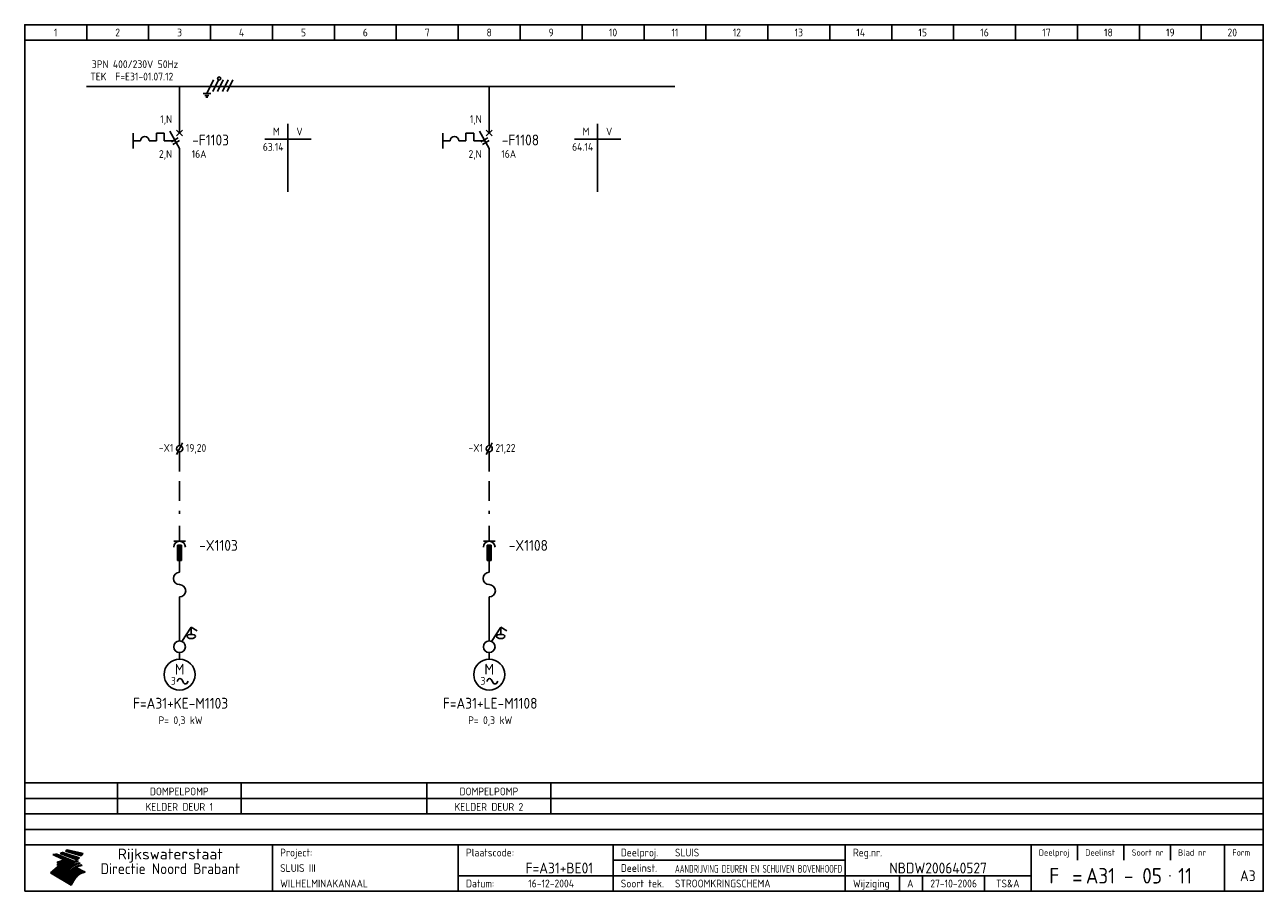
# Model space of a CAD drawing. Extents: x 10 to 410, y 10 to 290.
import ezdxf
from ezdxf.enums import TextEntityAlignment as Align

# ---------------------------------------------------------------- set-up
doc = ezdxf.new("R2010")
doc.units = 0
doc.header["$MEASUREMENT"] = 0
doc.header["$PDMODE"] = 1
doc.linetypes.add('DASHDOT', pattern=[1, 0.5, -0.25, 0, -0.25])
doc.linetypes.add('HIDDEN', pattern=[9.525, 6.35, -3.175])
for name, color, linetype in [('0-25', 7, 'CONTINUOUS'), ('0-35', 2, 'CONTINUOUS'), ('0-50', 3, 'CONTINUOUS'), ('B-25', 7, 'CONTINUOUS'), ('B-35', 2, 'CONTINUOUS'), ('S-25', 7, 'CONTINUOUS'), ('S-70', 5, 'CONTINUOUS')]:
    doc.layers.add(name, color=color, linetype=linetype)
doc.styles.add('ISO', font='iso.shx')
doc.styles.get("Standard").update_dxf_attribs({"font": 'iso.shx'})

# ---------------------------------------------------------------- blocks, each defined once
blk = doc.blocks.new('KADERA3')
at = {"layer": '0-25'}
for p, q in [((30, 285), (30, 290)), ((50, 285), (50, 290)), ((70, 285), (70, 290)), ((90, 285), (90, 290)), ((110, 285), (110, 290)), ((130, 285), (130, 290)), ((150, 285), (150, 290)), ((170, 285), (170, 290)), ((190, 285), (190, 290)), ((210, 285), (210, 290)), ((230, 285), (230, 290)), ((250, 285), (250, 290)), ((270, 285), (270, 290)), ((290, 285), (290, 290)), ((310, 285), (310, 290)), ((330, 285), (330, 290)), ((350, 285), (350, 290)), ((370, 285), (370, 290)), ((390, 285), (390, 290)), ((10, 285), (410, 285)), ((410, 45), (10, 45)), ((410, 40), (10, 40)), ((410, 35), (10, 35)), ((410, 30), (10, 30)), ((350, 25), (350, 20)), ((365, 25), (365, 20)), ((380, 25), (380, 20)), ((200, 20), (275, 20)), ((150, 15), (335, 15)), ((292.5, 15), (292.5, 10)), ((300, 15), (300, 10)), ((320, 15), (320, 10))]:
    blk.add_line(p, q, dxfattribs=at)
at = {"layer": '0-25', "color": 7}
for p, q in [((19.1, 21.89), (25.12, 19)), ((19.1, 21.89), (25.12, 19)), ((19.17, 21.86), (20.7, 21.86)), ((19.29, 21.8), (20.83, 21.8)), ((19.4, 21.75), (20.96, 21.75)), ((19.52, 21.69), (21.09, 21.69)), ((19.64, 21.63), (21.22, 21.63)), ((19.74, 21.92), (20.56, 21.92)), ((19.75, 21.58), (21.36, 21.58)), ((19.87, 21.52), (21.49, 21.52)), ((19.99, 21.47), (21.62, 21.47)), ((20.11, 21.41), (21.75, 21.41)), ((20.22, 21.35), (21.88, 21.35)), ((20.25, 21.97), (20.43, 21.97)), ((20.34, 21.3), (22.02, 21.3)), ((20.38, 21.99), (26.02, 19.59)), ((20.38, 21.99), (26.02, 19.59)), ((20.46, 21.24), (22.15, 21.24)), ((20.57, 21.18), (22.28, 21.18)), ((20.69, 21.13), (22.41, 21.13)), ((20.81, 21.07), (22.55, 21.07)), ((20.92, 21.02), (22.68, 21.02)), ((21.04, 20.96), (22.81, 20.96)), ((21.16, 20.9), (22.94, 20.9)), ((21.27, 20.85), (23.07, 20.85)), ((21.39, 20.79), (23.21, 20.79)), ((21.47, 22.25), (26.83, 20.19)), ((21.47, 22.25), (26.83, 20.19)), ((21.49, 22.25), (23.07, 22.25)), ((21.51, 20.73), (23.34, 20.73)), ((21.6, 22.2), (23.25, 22.2)), ((21.63, 20.68), (23.47, 20.68)), ((21.65, 22.31), (22.89, 22.31)), ((21.74, 20.62), (23.6, 20.62)), ((21.75, 22.14), (23.42, 22.14)), ((21.8, 22.37), (22.71, 22.37)), ((21.86, 20.57), (23.73, 20.57)), ((21.9, 22.08), (23.6, 22.08)), ((21.94, 22.42), (22.53, 22.42)), ((21.98, 20.51), (23.87, 20.51)), ((22.04, 22.03), (23.78, 22.03)), ((22.06, 22.48), (22.36, 22.48)), ((22.09, 20.45), (24, 20.45)), ((22.18, 22.53), (27.65, 20.8)), ((22.18, 22.53), (27.65, 20.8)), ((22.19, 21.97), (23.96, 21.97)), ((22.21, 20.4), (24.13, 20.4)), ((22.33, 20.34), (24.26, 20.34)), ((22.34, 21.92), (24.13, 21.92)), ((22.37, 20), (23.08, 20)), ((22.44, 20.28), (24.4, 20.28)), ((22.48, 21.86), (24.31, 21.86)), ((22.49, 20.06), (23.04, 20.06)), ((22.56, 20.23), (24.53, 20.23)), ((22.61, 20.12), (22.93, 20.12)), ((22.63, 21.8), (24.49, 21.8)), ((22.68, 20.17), (24.66, 20.17)), ((22.71, 20.17), (22.82, 20.17)), ((23.11, 20.02), (22.77, 20.2)), ((23.11, 20.02), (22.77, 20.2)), ((22.78, 21.75), (24.67, 21.75)), ((22.79, 20.12), (24.79, 20.12)), ((22.91, 20.06), (24.92, 20.06)), ((22.92, 21.69), (24.85, 21.69)), ((23.03, 20), (25.06, 20)), ((23.07, 21.63), (25.02, 21.63)), ((23.14, 22.99), (28.22, 21.46)), ((23.14, 22.99), (28.22, 21.46)), ((23.15, 22.98), (25.33, 22.98)), ((23.22, 21.58), (25.2, 21.58)), ((23.23, 23.04), (25.09, 23.04)), ((23.32, 23.1), (24.84, 23.1)), ((23.34, 22.93), (25.57, 22.93)), ((23.36, 21.52), (25.38, 21.52)), ((23.4, 23.15), (24.6, 23.15)), ((23.49, 23.21), (24.36, 23.21)), ((23.51, 21.47), (25.56, 21.47)), ((23.52, 22.87), (25.81, 22.87)), ((23.57, 23.27), (24.12, 23.27)), ((23.64, 23.32), (23.87, 23.32)), ((23.66, 21.41), (25.74, 21.41)), ((23.7, 23.36), (28.82, 22.17)), ((23.7, 23.36), (28.82, 22.17)), ((23.71, 22.82), (26.06, 22.82)), ((23.8, 21.35), (25.91, 21.35)), ((23.9, 22.76), (26.3, 22.76)), ((23.95, 21.3), (26.09, 21.3)), ((24.09, 22.7), (26.54, 22.7)), ((24.09, 21.24), (26.27, 21.24)), ((24.24, 21.18), (26.45, 21.18)), ((24.27, 22.65), (26.78, 22.65)), ((24.39, 21.13), (26.62, 21.13)), ((24.46, 22.59), (27.03, 22.59)), ((24.53, 21.07), (26.8, 21.07)), ((24.65, 22.53), (27.27, 22.53)), ((24.68, 21.02), (26.98, 21.02)), ((24.83, 20.96), (27.16, 20.96)), ((24.84, 22.48), (27.51, 22.48)), ((24.97, 20.9), (27.34, 20.9)), ((25.02, 22.42), (27.75, 22.42)), ((25.12, 20.85), (27.51, 20.85)), ((25.21, 22.37), (28, 22.37)), ((25.27, 20.79), (27.63, 20.79)), ((25.4, 22.31), (28.24, 22.31)), ((25.41, 20.73), (27.57, 20.73)), ((25.56, 20.68), (27.51, 20.68)), ((25.58, 22.25), (28.48, 22.25)), ((25.71, 20.62), (27.44, 20.62)), ((25.77, 22.2), (28.72, 22.2)), ((25.85, 20.57), (27.37, 20.57)), ((25.96, 22.14), (28.79, 22.14)), ((26, 20.51), (27.29, 20.51)), ((26.15, 22.08), (28.75, 22.08)), ((26.15, 20.45), (27.22, 20.45)), ((26.29, 20.4), (27.14, 20.4)), ((26.33, 22.03), (28.71, 22.03)), ((26.44, 20.34), (27.06, 20.34)), ((26.52, 21.97), (28.66, 21.97)), ((26.59, 20.28), (26.97, 20.28)), ((26.71, 21.92), (28.62, 21.92)), ((26.73, 20.23), (26.89, 20.23)), ((26.9, 21.86), (28.57, 21.86)), ((27.08, 21.8), (28.52, 21.8)), ((27.27, 21.75), (28.48, 21.75)), ((27.46, 21.69), (28.43, 21.69)), ((27.65, 21.63), (28.38, 21.63)), ((27.83, 21.58), (28.33, 21.58)), ((28.02, 21.52), (28.28, 21.52)), ((28.21, 21.47), (28.22, 21.47)), ((20.58, 17.88), (18.3, 16)), ((20.58, 17.88), (18.3, 16)), ((24.94, 11.97), (18.3, 16)), ((24.94, 11.97), (18.3, 16)), ((18.31, 16.01), (20.96, 16.01)), ((18.38, 16.07), (21.46, 16.07)), ((18.45, 16.12), (21.88, 16.12)), ((18.52, 16.18), (22.15, 16.18)), ((18.59, 16.23), (22.38, 16.23)), ((18.65, 16.29), (22.58, 16.29)), ((18.72, 16.35), (22.75, 16.35)), ((18.79, 16.4), (22.91, 16.4)), ((18.86, 16.46), (20.6, 16.46)), ((18.93, 16.52), (20.6, 16.52)), ((18.99, 16.57), (20.6, 16.57)), ((19.06, 16.63), (20.6, 16.63)), ((19.13, 16.68), (20.6, 16.68)), ((19.2, 16.74), (20.6, 16.74)), ((19.27, 16.8), (20.6, 16.8)), ((19.33, 16.85), (21.07, 16.85)), ((19.4, 16.91), (21.55, 16.91)), ((19.47, 16.97), (21.88, 16.97)), ((19.54, 17.02), (22.13, 17.02)), ((19.61, 17.08), (22.34, 17.08)), ((19.67, 17.13), (20.6, 17.13)), ((19.74, 17.19), (20.6, 17.19)), ((19.81, 17.25), (20.6, 17.25)), ((19.88, 17.3), (20.6, 17.3)), ((19.95, 17.36), (20.6, 17.36)), ((20.01, 17.42), (20.6, 17.42)), ((20.08, 17.47), (20.93, 17.47)), ((20.15, 17.53), (21.26, 17.53)), ((20.22, 17.58), (21.51, 17.58)), ((20.29, 17.64), (21.72, 17.64)), ((20.35, 17.7), (21.9, 17.7)), ((20.42, 17.75), (22.07, 17.75)), ((20.49, 17.81), (22.22, 17.81)), ((20.56, 17.87), (22.36, 17.87)), ((20.6, 19.11), (20.58, 19.51)), ((20.6, 19.11), (20.58, 19.51)), ((20.58, 19.5), (22.09, 19.5)), ((20.58, 19.44), (21.95, 19.44)), ((20.59, 19.38), (21.79, 19.38)), ((20.59, 19.33), (21.62, 19.33)), ((20.59, 19.27), (21.42, 19.27)), ((20.6, 19.22), (21.2, 19.22)), ((20.6, 19.16), (20.93, 19.16)), ((20.6, 19.11), (20.69, 19.12)), ((20.6, 19.11), (20.69, 19.12)), ((20.6, 18.79), (20.77, 18.81)), ((20.6, 18.79), (20.77, 18.81)), ((20.6, 18.29), (20.6, 18.79)), ((20.6, 18.29), (20.6, 18.79)), ((20.6, 18.77), (22.46, 18.77)), ((20.6, 18.71), (22.33, 18.71)), ((20.6, 18.65), (22.19, 18.65)), ((20.6, 18.6), (22.04, 18.6)), ((20.6, 18.54), (21.87, 18.54)), ((20.6, 18.48), (21.68, 18.48)), ((20.6, 18.43), (21.46, 18.43)), ((20.6, 18.37), (21.21, 18.37)), ((20.6, 18.29), (20.88, 18.32)), ((20.6, 18.29), (20.88, 18.32)), ((20.6, 18.32), (20.87, 18.32)), ((20.6, 17.88), (20.86, 17.91)), ((20.6, 17.88), (20.86, 17.91)), ((20.6, 17.43), (20.97, 17.48)), ((20.6, 17.43), (20.97, 17.48)), ((20.6, 17.43), (20.6, 17.09)), ((20.6, 17.43), (20.6, 17.09)), ((20.6, 17.09), (21.26, 17.16)), ((20.6, 17.09), (21.26, 17.16)), ((20.6, 16.8), (21.37, 16.89)), ((20.6, 16.8), (21.37, 16.89)), ((20.6, 16.8), (20.6, 16.45)), ((20.6, 16.8), (20.6, 16.45)), ((20.6, 16.45), (21.56, 16.56)), ((20.6, 16.45), (21.56, 16.56)), ((20.6, 15.97), (21.67, 16.09)), ((20.6, 15.97), (21.67, 16.09)), ((20.7, 16.46), (23.06, 16.46)), ((20.9, 19.55), (22.23, 19.55)), ((20.9, 18.82), (22.59, 18.82)), ((20.98, 17.92), (22.5, 17.92)), ((21.02, 17.13), (22.53, 17.13)), ((21.19, 19.61), (22.35, 19.61)), ((21.2, 16.52), (23.2, 16.52)), ((21.32, 18.88), (22.71, 18.88)), ((21.32, 17.98), (22.62, 17.98)), ((21.42, 19.67), (22.47, 19.67)), ((21.47, 17.19), (22.7, 17.19)), ((21.59, 18.03), (22.74, 18.03)), ((21.61, 18.93), (22.82, 18.93)), ((21.62, 19.72), (22.59, 19.72)), ((21.72, 16.57), (23.32, 16.57)), ((21.77, 17.25), (22.85, 17.25)), ((21.8, 19.78), (22.69, 19.78)), ((21.8, 18.09), (22.85, 18.09)), ((21.84, 18.99), (22.92, 18.99)), ((21.96, 19.83), (22.79, 19.83)), ((21.99, 18.15), (22.95, 18.15)), ((22.01, 17.3), (22.99, 17.3)), ((22.03, 19.05), (23.03, 19.05)), ((22.1, 16.63), (23.44, 16.63)), ((22.11, 19.89), (22.89, 19.89)), ((22.16, 18.2), (23.05, 18.2)), ((22.21, 19.1), (23.12, 19.1)), ((22.21, 17.36), (23.12, 17.36)), ((22.24, 19.95), (22.99, 19.95)), ((22.31, 18.26), (23.15, 18.26)), ((22.36, 19.16), (23.22, 19.16)), ((22.38, 16.68), (23.56, 16.68)), ((22.39, 17.42), (23.24, 17.42)), ((22.45, 18.32), (23.24, 18.32)), ((22.51, 19.22), (23.3, 19.22)), ((22.56, 17.47), (23.36, 17.47)), ((22.59, 18.37), (23.33, 18.37)), ((22.6, 16.74), (23.66, 16.74)), ((22.64, 19.27), (23.39, 19.27)), ((22.71, 18.43), (23.42, 18.43)), ((22.71, 17.53), (23.47, 17.53)), ((22.77, 19.33), (23.47, 19.33)), ((22.79, 16.8), (23.77, 16.8)), ((22.83, 18.48), (23.5, 18.48)), ((22.84, 17.58), (23.57, 17.58)), ((22.89, 19.38), (23.55, 19.38)), ((22.94, 18.54), (23.58, 18.54)), ((22.96, 16.85), (23.86, 16.85)), ((22.97, 17.64), (23.67, 17.64)), ((23, 19.44), (23.63, 19.44)), ((23.04, 18.6), (23.66, 18.6)), ((23.1, 19.5), (23.72, 19.5)), ((23.1, 17.7), (23.77, 17.7)), ((23.12, 16.91), (23.96, 16.91)), ((23.14, 18.65), (23.74, 18.65)), ((23.15, 19.95), (25.19, 19.95)), ((23.21, 19.55), (23.8, 19.55)), ((23.21, 17.75), (23.86, 17.75)), ((23.21, 16.01), (28.9, 16.01)), ((23.24, 18.71), (23.82, 18.71)), ((23.26, 19.89), (25.32, 19.89)), ((23.26, 16.97), (24.05, 16.97)), ((23.3, 19.61), (23.88, 19.61)), ((23.32, 17.81), (23.95, 17.81)), ((23.33, 18.77), (23.91, 18.77)), ((23.37, 16.07), (29.08, 16.07)), ((23.38, 19.83), (25.45, 19.83)), ((23.39, 19.67), (23.81, 19.67)), ((23.39, 17.02), (24.14, 17.02)), ((23.42, 18.82), (23.99, 18.82)), ((23.42, 17.87), (24.03, 17.87)), ((23.45, 19.7), (23.58, 19.79)), ((23.45, 19.7), (23.58, 19.79)), ((23.48, 19.72), (23.7, 19.72)), ((23.5, 19.78), (25.58, 19.78)), ((23.51, 18.88), (24.07, 18.88)), ((23.51, 16.12), (29.27, 16.12)), ((23.52, 17.92), (24.11, 17.92)), ((23.52, 17.08), (24.22, 17.08)), ((23.54, 18.9), (24.3, 19.42)), ((23.54, 18.9), (24.3, 19.42)), ((23.56, 19.78), (23.59, 19.78)), ((23.56, 19.39), (23.9, 19.62)), ((23.56, 19.39), (23.9, 19.62)), ((23.58, 19.79), (23.9, 19.62)), ((23.58, 19.79), (23.9, 19.62)), ((23.59, 18.93), (24.15, 18.93)), ((23.61, 19.72), (25.72, 19.72)), ((23.62, 17.98), (24.2, 17.98)), ((23.63, 17.13), (24.3, 17.13)), ((23.65, 18.59), (24.62, 19.25)), ((23.65, 18.59), (24.62, 19.25)), ((29.41, 16.17), (23.65, 16.17)), ((23.67, 18.99), (24.23, 18.99)), ((23.71, 18.03), (24.28, 18.03)), ((23.73, 19.67), (25.85, 19.67)), ((23.75, 19.05), (24.32, 19.05)), ((23.75, 17.19), (24.38, 17.19)), ((23.77, 16.23), (29.47, 16.23)), ((23.79, 18.09), (24.36, 18.09)), ((23.83, 19.1), (24.4, 19.1)), ((23.85, 19.61), (25.98, 19.61)), ((23.85, 17.25), (24.46, 17.25)), ((23.88, 18.15), (24.44, 18.15)), ((23.89, 16.29), (29.36, 16.29)), ((23.92, 19.16), (24.48, 19.16)), ((23.94, 18.19), (25.23, 19.07)), ((23.94, 18.19), (25.23, 19.07)), ((23.95, 17.3), (24.55, 17.3)), ((23.96, 19.55), (25.96, 19.55)), ((23.96, 18.2), (24.53, 18.2)), ((24, 19.22), (24.56, 19.22)), ((24, 16.35), (29.24, 16.35)), ((24.04, 18.26), (24.61, 18.26)), ((24.05, 17.36), (24.63, 17.36)), ((24.06, 17.88), (25.34, 18.76)), ((24.06, 17.88), (25.34, 18.76)), ((24.08, 19.5), (25.88, 19.5)), ((24.08, 19.27), (24.58, 19.27)), ((24.11, 16.4), (29.13, 16.4)), ((24.13, 18.32), (24.69, 18.32)), ((24.14, 17.42), (24.71, 17.42)), ((24.16, 19.33), (24.47, 19.33)), ((24.2, 19.44), (25.79, 19.44)), ((24.21, 18.37), (24.77, 18.37)), ((24.21, 16.46), (29.02, 16.46)), ((24.23, 17.47), (24.79, 17.47)), ((24.24, 17.48), (25.52, 18.36)), ((24.24, 17.48), (25.52, 18.36)), ((24.25, 19.38), (24.36, 19.38)), ((24.29, 18.43), (24.85, 18.43)), ((24.3, 19.42), (24.62, 19.25)), ((24.3, 19.42), (24.62, 19.25)), ((24.31, 19.38), (25.71, 19.38)), ((24.31, 17.53), (24.87, 17.53)), ((24.31, 16.52), (28.91, 16.52)), ((24.35, 17.17), (25.64, 18.05)), ((24.35, 17.17), (25.64, 18.05)), ((24.37, 18.48), (24.94, 18.48)), ((24.39, 17.58), (24.96, 17.58)), ((24.4, 16.57), (28.79, 16.57)), ((24.43, 19.33), (25.62, 19.33)), ((24.45, 18.54), (25.02, 18.54)), ((24.47, 17.64), (25.04, 17.64)), ((24.49, 16.63), (28.68, 16.63)), ((24.54, 18.6), (25.1, 18.6)), ((24.55, 19.27), (25.54, 19.27)), ((24.56, 17.7), (25.12, 17.7)), ((24.57, 16.68), (28.57, 16.68)), ((24.62, 18.65), (25.18, 18.65)), ((24.63, 16.72), (25.91, 17.6)), ((24.63, 16.72), (25.91, 17.6)), ((24.64, 17.75), (25.2, 17.75)), ((24.66, 16.74), (28.45, 16.74)), ((24.67, 19.22), (25.45, 19.22)), ((24.7, 18.71), (25.27, 18.71)), ((24.72, 17.81), (25.29, 17.81)), ((24.74, 16.8), (28.34, 16.8)), ((24.78, 19.16), (25.37, 19.16)), ((24.78, 18.77), (25.34, 18.77)), ((24.8, 17.87), (25.37, 17.87)), ((24.82, 16.85), (28.23, 16.85)), ((24.87, 18.82), (25.4, 18.82)), ((24.89, 17.92), (25.45, 17.92)), ((24.9, 19.1), (25.28, 19.1)), ((24.9, 16.91), (28.11, 16.91)), ((24.95, 18.88), (25.45, 18.88)), ((24.97, 17.98), (25.53, 17.98)), ((24.99, 16.97), (28, 16.97)), ((25.02, 19.05), (25.2, 19.05)), ((25.03, 18.93), (25.51, 18.93)), ((25.05, 18.03), (25.61, 18.03)), ((25.07, 17.02), (27.89, 17.02)), ((25.11, 18.99), (25.57, 18.99)), ((26.02, 19.59), (25.12, 19)), ((26.02, 19.59), (25.12, 19)), ((25.13, 18.09), (25.68, 18.09)), ((25.15, 17.08), (27.77, 17.08)), ((25.19, 19.05), (25.63, 19.05)), ((25.21, 18.15), (25.75, 18.15)), ((25.23, 17.13), (27.66, 17.13)), ((25.26, 19.1), (25.7, 19.1)), ((25.3, 18.2), (25.82, 18.2)), ((25.31, 17.19), (27.55, 17.19)), ((25.33, 19.16), (25.77, 19.16)), ((25.38, 18.26), (25.89, 18.26)), ((25.39, 19.22), (25.85, 19.22)), ((25.4, 17.25), (27.43, 17.25)), ((25.46, 18.32), (25.97, 18.32)), ((25.47, 19.27), (25.93, 19.27)), ((25.48, 17.3), (27.32, 17.3)), ((25.54, 19.33), (26.03, 19.33)), ((25.54, 18.37), (26.06, 18.37)), ((25.56, 17.36), (27.21, 17.36)), ((25.62, 18.43), (26.14, 18.43)), ((25.63, 19.38), (26.13, 19.38)), ((25.64, 17.42), (27.1, 17.42)), ((25.7, 18.48), (26.24, 18.48)), ((25.72, 19.44), (26.24, 19.44)), ((25.73, 17.47), (26.98, 17.47)), ((25.79, 18.54), (26.34, 18.54)), ((25.81, 17.53), (26.87, 17.53)), ((25.82, 19.5), (26.36, 19.5)), ((25.89, 18.6), (26.46, 18.6)), ((25.89, 17.58), (26.76, 17.58)), ((25.93, 19.55), (26.53, 19.55)), ((25.96, 17.64), (26.64, 17.64)), ((25.99, 18.65), (26.58, 18.65)), ((26.04, 17.7), (26.59, 17.7)), ((26.06, 19.61), (26.85, 19.61)), ((26.1, 18.71), (26.72, 18.71)), ((26.12, 17.75), (26.67, 17.75)), ((26.2, 17.81), (26.76, 17.81)), ((26.21, 19.67), (27.23, 19.67)), ((26.23, 18.77), (26.89, 18.77)), ((26.29, 17.87), (26.86, 17.87)), ((26.37, 18.82), (27.09, 18.82)), ((26.39, 17.92), (26.97, 17.92)), ((26.44, 19.72), (27.18, 19.72)), ((26.49, 17.98), (27.09, 17.98)), ((26.53, 18.88), (27.34, 18.88)), ((26.56, 17.68), (29.54, 16.2)), ((26.56, 17.68), (29.54, 16.2)), ((26.6, 18.03), (27.22, 18.03)), ((26.72, 18.09), (27.38, 18.09)), ((26.73, 18.93), (27.66, 18.93)), ((26.85, 18.15), (27.56, 18.15)), ((26.99, 18.99), (27.9, 18.99)), ((27, 18.2), (27.8, 18.2)), ((27.13, 19.78), (27.25, 19.64)), ((27.13, 19.78), (27.25, 19.64)), ((27.18, 18.26), (28.13, 18.26)), ((27.26, 19.05), (27.84, 19.05)), ((27.39, 18.32), (28.47, 18.32)), ((27.7, 18.37), (28.49, 18.37)), ((27.78, 19.1), (27.93, 18.96)), ((27.78, 19.1), (27.93, 18.96)), ((28, 18.43), (28.44, 18.43)), ((28.29, 15.83), (29.54, 16.2)), ((28.29, 15.83), (29.54, 16.2)), ((28.39, 18.48), (28.54, 18.32)), ((28.39, 18.48), (28.54, 18.32)), ((29.54, 16.2), (29.45, 16.17)), ((29.54, 16.2), (29.45, 16.17)), ((29.46, 16.18), (29.47, 16.18)), ((18.38, 15.95), (20.6, 15.95)), ((18.47, 15.9), (20.6, 15.9)), ((18.57, 15.84), (20.6, 15.84)), ((18.66, 15.78), (20.6, 15.78)), ((18.75, 15.73), (20.6, 15.73)), ((18.85, 15.67), (20.6, 15.67)), ((18.94, 15.62), (20.6, 15.62)), ((19.03, 15.56), (27.83, 15.56)), ((19.12, 15.5), (27.75, 15.5)), ((19.22, 15.45), (27.66, 15.45)), ((19.31, 15.39), (27.58, 15.39)), ((19.4, 15.33), (27.5, 15.33)), ((19.49, 15.28), (27.43, 15.28)), ((19.59, 15.22), (27.36, 15.22)), ((19.68, 15.17), (27.29, 15.17)), ((19.77, 15.11), (27.22, 15.11)), ((19.86, 15.05), (27.15, 15.05)), ((19.96, 15), (27.09, 15)), ((20.05, 14.94), (27.02, 14.94)), ((20.14, 14.88), (26.96, 14.88)), ((20.24, 14.83), (26.9, 14.83)), ((20.33, 14.77), (26.84, 14.77)), ((20.42, 14.72), (26.79, 14.72)), ((20.51, 14.66), (26.73, 14.66)), ((20.6, 15.97), (20.6, 15.58)), ((20.6, 15.97), (20.6, 15.58)), ((20.6, 15.58), (21.95, 15.73)), ((20.6, 15.58), (21.95, 15.73)), ((20.61, 14.6), (26.68, 14.6)), ((20.7, 14.55), (26.62, 14.55)), ((20.79, 14.49), (26.57, 14.49)), ((20.88, 14.43), (26.52, 14.43)), ((20.94, 15.62), (27.92, 15.62)), ((20.98, 14.38), (26.47, 14.38)), ((21.07, 14.32), (26.42, 14.32)), ((21.16, 14.27), (26.38, 14.27)), ((21.25, 14.21), (26.33, 14.21)), ((21.35, 14.15), (26.29, 14.15)), ((21.44, 14.1), (26.24, 14.1)), ((21.45, 15.67), (28.01, 15.67)), ((21.53, 14.04), (26.2, 14.04)), ((21.63, 13.98), (26.16, 13.98)), ((21.72, 13.93), (26.12, 13.93)), ((21.81, 13.87), (26.08, 13.87)), ((21.9, 13.82), (26.04, 13.82)), ((21.96, 15.73), (28.11, 15.73)), ((22, 13.76), (26, 13.76)), ((22.09, 13.7), (25.96, 13.7)), ((22.18, 13.65), (25.93, 13.65)), ((22.27, 13.59), (25.89, 13.59)), ((22.34, 15.78), (28.21, 15.78)), ((22.37, 13.53), (25.86, 13.53)), ((22.46, 13.48), (25.82, 13.48)), ((22.55, 13.42), (25.79, 13.42)), ((22.62, 15.84), (28.33, 15.84)), ((22.65, 13.37), (25.76, 13.37)), ((22.74, 13.31), (25.73, 13.31)), ((22.83, 13.25), (25.69, 13.25)), ((22.84, 15.9), (28.52, 15.9)), ((22.92, 13.2), (25.66, 13.2)), ((23.02, 13.14), (25.63, 13.14)), ((23.04, 15.95), (28.71, 15.95)), ((23.11, 13.08), (25.59, 13.08)), ((23.2, 13.03), (25.56, 13.03)), ((23.29, 12.97), (25.53, 12.97)), ((23.39, 12.92), (25.5, 12.92)), ((23.48, 12.86), (25.46, 12.86)), ((23.57, 12.8), (25.43, 12.8)), ((23.66, 12.75), (25.4, 12.75)), ((23.76, 12.69), (25.36, 12.69)), ((23.85, 12.63), (25.33, 12.63)), ((23.94, 12.58), (25.3, 12.58)), ((24.04, 12.52), (25.26, 12.52)), ((24.13, 12.47), (25.23, 12.47)), ((24.22, 12.41), (25.2, 12.41)), ((24.31, 12.35), (25.17, 12.35)), ((24.41, 12.3), (25.13, 12.3)), ((24.5, 12.24), (25.1, 12.24)), ((24.59, 12.18), (25.07, 12.18)), ((24.68, 12.13), (25.03, 12.13)), ((24.78, 12.07), (25, 12.07)), ((24.87, 12.02), (24.97, 12.02)), ((24.94, 11.97), (25.81, 13.45)), ((24.94, 11.97), (25.81, 13.45))]:
    blk.add_line(p, q, dxfattribs=at)
for centre, radius, start, end in [((19.15, 29.7), 7.8, 269.6055, 279.0886), ((19.15, 29.7), 7.8, 269.6055, 279.0886), ((19.93, 25.38), 5.91, 276.3402, 298.7463), ((19.93, 25.38), 5.91, 276.3402, 298.7463), ((19.84, 25.09), 6.03, 278.129, 302.868), ((19.84, 25.09), 6.03, 278.129, 302.868), ((19.84, 27.26), 5.27, 288.0217, 296.3084), ((19.84, 27.26), 5.27, 288.0217, 296.3084), ((20.49, 27.56), 5.28, 300.0654, 307.393), ((20.49, 27.56), 5.28, 300.0654, 307.393), ((24.11, 24.7), 5.26, 301.1147, 312.2814), ((24.11, 24.7), 5.26, 301.1147, 312.2814), ((21.95, 27.32), 8.59, 316.9248, 323.1399), ((21.95, 27.32), 8.59, 316.9248, 323.1399), ((20.21, 23.78), 5.91, 273.6149, 304.3803), ((20.21, 23.78), 5.91, 273.6149, 304.3803), ((20.35, 24.56), 5.76, 274.164, 302.5474), ((20.35, 24.56), 5.76, 274.164, 302.5474), ((20.05, 24.28), 6.02, 277.9472, 305.7139), ((20.05, 24.28), 6.02, 277.9472, 305.7139), ((20.04, 23.49), 6.09, 278.8115, 306.4242), ((20.04, 23.49), 6.09, 278.8115, 306.4242), ((20.53, 23.07), 5.96, 277.0519, 304.973), ((20.53, 23.07), 5.96, 277.0519, 304.973), ((20.72, 22.76), 5.91, 276.3402, 304.3803), ((20.72, 22.76), 5.91, 276.3402, 304.3803), ((21.06, 22.34), 5.81, 274.9043, 303.1745), ((21.06, 22.34), 5.81, 274.9043, 303.1745), ((20.82, 22.06), 6.04, 278.1111, 305.8489), ((20.82, 22.06), 6.04, 278.1111, 305.8489), ((21.3, 21.6), 5.91, 276.3402, 304.3803), ((21.3, 21.6), 5.91, 276.3402, 304.3803), ((27.05, 17.17), 2.63, 107.4286, 133.7799), ((27.05, 17.17), 2.63, 107.4286, 133.7799), ((27.45, 16.91), 2.81, 110.4143, 138.7411), ((27.45, 16.91), 2.81, 110.4143, 138.7411), ((27.57, 15.64), 3.4, 98.1566, 126.9045), ((27.57, 15.64), 3.4, 98.1566, 126.9045), ((27.91, 15.54), 3.39, 100.5835, 132.088), ((27.91, 15.54), 3.39, 100.5835, 132.088), ((28.21, 14.74), 3.67, 95.7581, 128.7216), ((28.21, 14.74), 3.67, 95.7581, 128.7216), ((27.01, 16.84), 2.93, 87.7348, 104.8316), ((27.01, 16.84), 2.93, 87.7348, 104.8316), ((27.37, 15.71), 3.93, 91.7838, 103.2817), ((27.37, 15.71), 3.93, 91.7838, 103.2817), ((28.4, 15.05), 3.21, 96.3886, 125.0052), ((28.4, 15.05), 3.21, 96.3886, 125.0052), ((27.82, 16.31), 2.8, 90.634, 105.1984), ((27.82, 16.31), 2.8, 90.634, 105.1984), ((28.19, 15.04), 3.93, 93.8342, 103.2817), ((28.19, 15.04), 3.93, 93.8342, 103.2817), ((28.58, 15.69), 2.8, 93.8141, 105.1984), ((28.58, 15.69), 2.8, 93.8141, 105.1984), ((28.95, 14.41), 3.93, 96.0135, 103.2817), ((28.95, 14.41), 3.93, 96.0135, 103.2817), ((31.24, 10.26), 6.3, 117.9568, 149.6251), ((31.24, 10.26), 6.3, 117.9568, 149.6251)]:
    blk.add_arc(centre, radius, start, end, dxfattribs=at)
at = {"layer": '0-35'}
for p, q in [((90, 25), (90, 10)), ((150, 25), (150, 10)), ((200, 25), (200, 10)), ((275, 25), (275, 10)), ((335, 25), (335, 10)), ((397.5, 25), (397.5, 10))]:
    blk.add_line(p, q, dxfattribs=at)
at = {"layer": '0-50'}
for p, q in [((10, 25), (410, 25)), ((348.75, 15), (351.25, 15)), ((348.75, 13.5), (351.25, 13.5))]:
    blk.add_line(p, q, dxfattribs=at)
blk.add_lwpolyline([(10, 10), (410, 10), (410, 290), (10, 290)], close=True, dxfattribs=at)
at = {"layer": '0-50', "const_width": 0.25}
blk.add_lwpolyline([(379.75, 15, 1), (380, 15, 1)], format="xyb", close=True, dxfattribs=at)
at = {"layer": '0-25', "style": 'ISO'}
for s, height, p in [('Project:', 2.5, (92.5, 22.5)), ('Plaatscode:', 2.5, (152.5, 22.5)), ('Deelproj.', 2.5, (202.5, 22.5)), ('Reg.nr.', 2.5, (277.5, 22.5)), ('Deelproj', 2, (337.5, 22.5)), ('Deelinst', 2, (352.5, 22.5)), ('Soort nr', 2, (367.5, 22.5)), ('Blad nr', 2, (382.5, 22.5)), ('Form', 2, (400, 22.5)), ('Deelinst.', 2.5, (202.5, 17.5)), ('Datum:', 2.5, (152.5, 12.5)), ('Soort tek.', 2.5, (202.5, 12.5)), ('Wijziging', 2.5, (277.5, 12.5))]:
    blk.add_text(s, height=height, dxfattribs=at).set_placement(p, align=Align.MIDDLE_LEFT)
for tag, p in [('STR1', (20, 287.5)), ('STR2', (40, 287.5)), ('STR3', (60, 287.5)), ('STR4', (80, 287.5)), ('STR5', (100, 287.5)), ('STR6', (120, 287.5)), ('STR7', (140, 287.5)), ('STR8', (160, 287.5)), ('STR9', (180, 287.5)), ('STR10', (200, 287.5)), ('STR11', (220, 287.5)), ('STR12', (240, 287.5)), ('STR13', (260, 287.5)), ('STR14', (280, 287.5)), ('STR15', (300, 287.5)), ('STR16', (320, 287.5)), ('STR17', (340, 287.5)), ('STR18', (360, 287.5)), ('STR19', (380, 287.5)), ('STR20', (400, 287.5)), ('W', (180, 12.5)), ('Z', (310, 12.5)), ('Y', (327.5, 12.5))]:
    blk.add_attdef(tag, text='', height=2.5, dxfattribs=at).set_placement(p, align=Align.MIDDLE)
for tag, p in [('N', (220, 22.5)), ('B', (92.5, 17.5)), ('P', (220, 17.5)), ('C', (92.5, 12.5)), ('U', (220, 12.5)), ('REV', (295, 12.5))]:
    blk.add_attdef(tag, text='', height=2.5, dxfattribs=at).set_placement(p, align=Align.MIDDLE_LEFT)
at = {"layer": '0-35', "style": 'ISO', "width": 1.182609}
blk.add_text('Rijkswaterstaat', height=3.5, dxfattribs=at).set_placement((40, 20.28), (74, 20.28), align=Align.FIT)
at = {"layer": '0-35', "color": 2, "style": 'ISO', "width": 1.016949}
blk.add_text('Directie Noord Brabant', height=3.5, dxfattribs=at).set_placement((34.5, 15.53), (79.5, 15.53), align=Align.FIT)
at = {"layer": '0-35', "style": 'ISO'}
for tag, p in [('X', (178.5, 17.5)), ('FORM', (402.5, 15))]:
    blk.add_attdef(tag, text='', height=3.5, dxfattribs=at).set_placement(p, align=Align.MIDDLE_LEFT)
blk.add_attdef('RNR', text='', height=3.5, dxfattribs=at).set_placement((305, 17.5), align=Align.MIDDLE)
at = {"layer": '0-50', "style": 'ISO'}
for tag, p in [('M', (342.5, 15)), ('O', (365, 15))]:
    blk.add_attdef(tag, text='', height=5, dxfattribs=at).set_placement(p, align=Align.MIDDLE)
blk.add_attdef('Q', text='', height=5, dxfattribs=at).set_placement((382.5, 15), align=Align.MIDDLE_LEFT)
blk = doc.blocks.new('0028')
at = {"layer": 'B-25'}
for p, q in [((-0.78, -7.17), (-0.45, -6.59)), ((1, -7.14), (0.68, -6.59)), ((1, -7.14), (1.32, -7.69)), ((2.78, -7.11), (2.45, -7.69))]:
    blk.add_line(p, q, dxfattribs=at)
for centre, start, end in [((0.12, -6.91), 29.8344, 150.0578), ((1.88, -7.36), 209.8344, 330.0578)]:
    blk.add_arc(centre, 0.653, start, end, dxfattribs=at)
at = {"layer": 'S-25'}
blk.add_circle((0, -5), 5, dxfattribs=at)
at = {"layer": 'B-25'}
blk.add_text('3', height=2.5, dxfattribs=at).set_placement((-2, -7), align=Align.MIDDLE)
blk.add_attdef('OM1', text='', height=2.5, dxfattribs=at).set_placement((0.32, -14), align=Align.CENTER)
at = {"layer": 'B-35'}
blk.add_text('M', height=3.5, dxfattribs=at).set_placement((0, -5), align=Align.CENTER)
blk = doc.blocks.new('0009')
at = {"layer": 'S-25'}
for p, q in [((-1.09, -2.19), (1.09, 2.19)), ((0.78, -1.56), (2.66, 2.19)), ((2.34, -1.56), (4.22, 2.19)), ((3.91, -1.56), (5.78, 2.19)), ((5.47, -1.56), (7.34, 2.19)), ((0.16, -2.19), (-2.34, -2.19)), ((-1.72, -2.81), (-0.47, -2.81)), ((-0.78, -3.44), (-1.41, -3.44))]:
    blk.add_line(p, q, dxfattribs=at)
blk.add_circle((2.88, 2.63), 0.5, dxfattribs=at)
blk = doc.blocks.new('A$C1CBF7456')
at = {"layer": 'S-25'}
for p, q in [((0, 0), (0, -5)), ((-15, -5), (-15, -10)), ((-12.65, -7.5), (-15, -7.5)), ((-7.5, -7.5), (-9.85, -7.5)), ((-7.5, -5), (-7.5, -7.5)), ((-5, -5), (-7.5, -5)), ((-5, -7.5), (-5, -5)), ((-1.39, -7.5), (-5, -7.5)), ((0, -10), (-3.12, -4.38)), ((0.94, -4.06), (-0.94, -5.94)), ((-0.94, -4.06), (0.94, -5.94)), ((0, -10), (0, -15))]:
    blk.add_line(p, q, dxfattribs=at)
blk.add_arc((-11.25, -7.5), 1.4, 0, 180, dxfattribs=at)
at = {"layer": 'B-25'}
for tag, p in [('KN1', (-2.43, -1.73)), ('KN2', (-2.43, -13.01))]:
    blk.add_attdef(tag, text='', height=2.5, dxfattribs=at).set_placement(p, align=Align.RIGHT)
blk.add_attdef('OM1', (3.91, -13.01), '', height=2.5, dxfattribs=at)
at = {"layer": 'B-35'}
blk.add_attdef('KT', (4.05, -8.99), '', height=3.5, dxfattribs=at)
blk = doc.blocks.new('0060')
at = {"layer": 'S-25'}
for p, q in [((0, 0), (0, -22)), ((-7.5, -5), (0, -5)), ((7.5, -5), (0, -5))]:
    blk.add_line(p, q, dxfattribs=at)
at = {"layer": 'B-25', "style": 'ISO'}
blk.add_text('M', height=2.5, dxfattribs=at).set_placement((-3.75, -2.5), align=Align.MIDDLE_CENTER)
blk.add_text('V', height=2.5, dxfattribs=at).set_placement((3.75, -2.5), align=Align.MIDDLE)
at = {"layer": 'B-25'}
for tag, p in [('M1', (-1.43, -8.73)), ('M2', (-1.43, -12.73)), ('M3', (-1.43, -16.73)), ('M4', (-1.43, -20.73))]:
    blk.add_attdef(tag, text='', height=2.5, dxfattribs=at).set_placement(p, align=Align.RIGHT)
for tag, p in [('V1', (1.57, -8.73)), ('V2', (1.57, -12.73)), ('V3', (1.57, -16.73)), ('V4', (1.57, -20.73))]:
    blk.add_attdef(tag, p, '', height=2.5, dxfattribs=at)
blk = doc.blocks.new('0033')
at = {"layer": 'S-25'}
for p in [(-0.94, -1.88), (0.94, 1.88)]:
    blk.add_line(p, (0, 0), dxfattribs=at)
blk.add_circle((0, 0), 1, dxfattribs=at)
at = {"layer": 'B-25'}
blk.add_attdef('KT', text='', height=2.5, dxfattribs=at).set_placement((-2, -1), align=Align.RIGHT)
blk.add_attdef('KN1', (2, -1.01), '', height=2.5, dxfattribs=at)
blk = doc.blocks.new('A$C1F731E7F')
at = {"layer": 'S-25'}
for p, q in [((2, 22), (2, 27)), ((0.13, 22), (3.88, 22)), ((2.63, 20.75), (1.38, 20.75)), ((1.38, 20.75), (1.38, 15.75)), ((1.69, 15.75), (1.69, 20.75)), ((2, 15.75), (2, 20.75)), ((2, 20), (2, 16)), ((2.31, 15.75), (2.31, 20.75)), ((2.63, 15.75), (2.63, 20.75)), ((1.38, 15.75), (2.63, 15.75)), ((2, 12), (2, 15.75)), ((2, 4), (2, 0))]:
    blk.add_line(p, q, dxfattribs=at)
for centre, radius, start, end in [((2, 20.13), 1.88, 0, 180), ((2, 10), 2, 90, 270), ((2, 6), 2, 270, 90)]:
    blk.add_arc(centre, radius, start, end, dxfattribs=at)
at = {"layer": 'B-25'}
blk.add_attdef('OM1', (4.32, 1), '', height=2.5, dxfattribs=at)

msp = doc.modelspace()

# ---------------------------------------------------------------- linework, layer by layer
at = {"layer": 'S-25'}
for p, q in [((60, 260), (60, 270)), ((160, 260), (160, 270)), ((59.52, 253.44), (57.35, 252.19)), ((60.02, 252.57), (57.85, 251.32)), ((159.52, 253.44), (157.35, 252.19)), ((160.02, 252.57), (157.85, 251.32)), ((60, 245), (60, 154)), ((160, 245), (160, 154)), ((60, 101), (60, 90.88)), ((160, 101), (160, 90.88)), ((63.75, 95.38), (63.75, 93)), ((163.75, 95.38), (163.75, 93)), ((60, 87.12), (60, 85)), ((160, 87.12), (160, 85)), ((39.91, 45), (39.91, 35)), ((79.91, 45), (79.91, 35)), ((139.91, 45), (139.91, 35)), ((179.91, 45), (179.91, 35))]:
    msp.add_line(p, q, dxfattribs=at)
at = {"layer": 'S-25', "linetype": 'HIDDEN'}
for p, q in [((60, 152), (60, 132)), ((160, 152), (160, 132))]:
    msp.add_line(p, q, dxfattribs=at)
at = {"layer": 'S-25', "color": 0, "linetype": 'Continuous'}
for p, q in [((63.75, 95.38), (60.77, 90.71)), ((63.75, 95.38), (65.65, 94.17)), ((163.75, 95.38), (160.77, 90.71)), ((163.75, 95.38), (165.65, 94.17))]:
    msp.add_line(p, q, dxfattribs=at)
for centre in [(60, 89), (160, 89)]:
    msp.add_circle(centre, 1.88, dxfattribs=at)
at = {"layer": 'S-25'}
for centre in [(63.75, 92.33), (163.75, 92.33)]:
    msp.add_ellipse(centre, major_axis=(1.35, 0), ratio=0.5, dxfattribs=at)
at = {"layer": 'S-25', "linetype": 'Continuous'}
msp.add_point((85, 124.5), dxfattribs=at)
msp.add_point((85, 124.5), dxfattribs=at)
at = {"layer": 'S-25'}
for p in [(40, 55), (180, 50), (180, 50)]:
    msp.add_point(p, dxfattribs=at)
at = {"layer": 'S-70'}
msp.add_line((29.91, 270), (220, 270), dxfattribs=at)

# ---------------------------------------------------------------- block references
at = {"layer": 'S-25'}
ref = msp.add_blockref('KADERA3', (0, 0), dxfattribs=at)
ref.add_attrib('B', 'SLUIS III', dxfattribs={"layer": '0-25', "height": 2.5, "style": 'ISO'}).set_placement((92.5, 17.5), align=Align.MIDDLE_LEFT)
ref.add_attrib('C', 'WILHELMINAKANAAL', dxfattribs={"layer": '0-25', "height": 2.5, "style": 'ISO'}).set_placement((92.5, 12.5), align=Align.MIDDLE_LEFT)
ref.add_attrib('N', 'SLUIS', dxfattribs={"layer": '0-25', "height": 2.5, "style": 'ISO'}).set_placement((220, 22.5), align=Align.MIDDLE_LEFT)
ref.add_attrib('U', 'STROOMKRINGSCHEMA', dxfattribs={"layer": '0-25', "height": 2.5, "style": 'ISO'}).set_placement((220, 12.5), align=Align.MIDDLE_LEFT)
ref.add_attrib('M', 'F', dxfattribs={"layer": '0-50', "height": 5, "style": 'ISO'}).set_placement((342.5, 15), align=Align.MIDDLE)
ref.add_attrib('O', 'A31 - 05', dxfattribs={"layer": '0-50', "height": 5, "style": 'ISO'}).set_placement((365, 15), align=Align.MIDDLE)
ref.add_attrib('Q', '11', dxfattribs={"layer": '0-50', "height": 5, "style": 'ISO'}).set_placement((382.5, 15), align=Align.MIDDLE_LEFT)
ref.add_attrib('X', 'F=A31+BE01', dxfattribs={"layer": '0-35', "height": 3.5, "style": 'ISO'}).set_placement((171.77, 17.5), align=Align.MIDDLE_LEFT)
ref.add_attrib('RNR', 'NBDW200640527', dxfattribs={"layer": '0-35', "height": 3.5, "style": 'ISO'}).set_placement((305, 17.5), align=Align.MIDDLE)
ref.add_attrib('W', '16-12-2004', dxfattribs={"layer": '0-25', "height": 2.5, "style": 'ISO'}).set_placement((180, 12.5), align=Align.MIDDLE)
ref.add_attrib('FORM', 'A3', dxfattribs={"layer": '0-35', "height": 3.5, "style": 'ISO'}).set_placement((402.5, 15), align=Align.MIDDLE_LEFT)
ref.add_attrib('REV', 'A', dxfattribs={"layer": '0-25', "height": 2.5, "style": 'ISO'}).set_placement((295, 12.5), align=Align.MIDDLE_LEFT)
ref.add_attrib('Z', '27-10-2006', dxfattribs={"layer": '0-25', "height": 2.5, "style": 'ISO'}).set_placement((310, 12.5), align=Align.MIDDLE)
ref.add_attrib('Y', 'TS&A', dxfattribs={"layer": '0-25', "height": 2.5, "style": 'ISO'}).set_placement((327.5, 12.5), align=Align.MIDDLE)
ref.add_attrib('STR1', '1', dxfattribs={"layer": '0-25', "height": 2.5, "style": 'ISO'}).set_placement((20, 287.5), align=Align.MIDDLE)
ref.add_attrib('STR2', '2', dxfattribs={"layer": '0-25', "height": 2.5, "style": 'ISO'}).set_placement((40, 287.5), align=Align.MIDDLE)
ref.add_attrib('STR3', '3', dxfattribs={"layer": '0-25', "height": 2.5, "style": 'ISO'}).set_placement((60, 287.5), align=Align.MIDDLE)
ref.add_attrib('STR4', '4', dxfattribs={"layer": '0-25', "height": 2.5, "style": 'ISO'}).set_placement((80, 287.5), align=Align.MIDDLE)
ref.add_attrib('STR5', '5', dxfattribs={"layer": '0-25', "height": 2.5, "style": 'ISO'}).set_placement((100, 287.5), align=Align.MIDDLE)
ref.add_attrib('STR6', '6', dxfattribs={"layer": '0-25', "height": 2.5, "style": 'ISO'}).set_placement((120, 287.5), align=Align.MIDDLE)
ref.add_attrib('STR7', '7', dxfattribs={"layer": '0-25', "height": 2.5, "style": 'ISO'}).set_placement((140, 287.5), align=Align.MIDDLE)
ref.add_attrib('STR8', '8', dxfattribs={"layer": '0-25', "height": 2.5, "style": 'ISO'}).set_placement((160, 287.5), align=Align.MIDDLE)
ref.add_attrib('STR9', '9', dxfattribs={"layer": '0-25', "height": 2.5, "style": 'ISO'}).set_placement((180, 287.5), align=Align.MIDDLE)
ref.add_attrib('STR10', '10', dxfattribs={"layer": '0-25', "height": 2.5, "style": 'ISO'}).set_placement((200, 287.5), align=Align.MIDDLE)
ref.add_attrib('STR11', '11', dxfattribs={"layer": '0-25', "height": 2.5, "style": 'ISO'}).set_placement((220, 287.5), align=Align.MIDDLE)
ref.add_attrib('STR12', '12', dxfattribs={"layer": '0-25', "height": 2.5, "style": 'ISO'}).set_placement((240, 287.5), align=Align.MIDDLE)
ref.add_attrib('STR13', '13', dxfattribs={"layer": '0-25', "height": 2.5, "style": 'ISO'}).set_placement((260, 287.5), align=Align.MIDDLE)
ref.add_attrib('STR14', '14', dxfattribs={"layer": '0-25', "height": 2.5, "style": 'ISO'}).set_placement((280, 287.5), align=Align.MIDDLE)
ref.add_attrib('STR15', '15', dxfattribs={"layer": '0-25', "height": 2.5, "style": 'ISO'}).set_placement((300, 287.5), align=Align.MIDDLE)
ref.add_attrib('STR16', '16', dxfattribs={"layer": '0-25', "height": 2.5, "style": 'ISO'}).set_placement((320, 287.5), align=Align.MIDDLE)
ref.add_attrib('STR17', '17', dxfattribs={"layer": '0-25', "height": 2.5, "style": 'ISO'}).set_placement((340, 287.5), align=Align.MIDDLE)
ref.add_attrib('STR18', '18', dxfattribs={"layer": '0-25', "height": 2.5, "style": 'ISO'}).set_placement((360, 287.5), align=Align.MIDDLE)
ref.add_attrib('STR19', '19', dxfattribs={"layer": '0-25', "height": 2.5, "style": 'ISO'}).set_placement((380, 287.5), align=Align.MIDDLE)
ref.add_attrib('STR20', '20', dxfattribs={"layer": '0-25', "height": 2.5, "style": 'ISO'}).set_placement((400, 287.5), align=Align.MIDDLE)
for name, p in [('0009', (69.91, 270)), ('A$C1F731E7F', (58, 101.09)), ('A$C1F731E7F', (158, 101.09))]:
    msp.add_blockref(name, p, dxfattribs=at)
for name, p, values in [('A$C1CBF7456', (60, 260), {'KT': '-F1103', 'OM1': '16A', 'KN1': '1,N', 'KN2': '2,N'}), ('A$C1CBF7456', (160, 260), {'KT': '-F1108', 'OM1': '16A', 'KN1': '1,N', 'KN2': '2,N'}), ('0060', (95, 258), {'M1': '63.14'}), ('0060', (195, 258), {'M1': '64.14'})]:
    msp.add_blockref(name, p, dxfattribs=at).add_auto_attribs(values)
at = {"layer": 'S-25', "linetype": 'DASHDOT', "ltscale": 10}
for p, values in [((60, 153), {'KN1': '19,20', 'KT': '-X1'}), ((160, 153), {'KN1': '21,22', 'KT': '-X1'})]:
    msp.add_blockref('0033', p, dxfattribs=at).add_auto_attribs(values)
at = {"layer": 'S-25'}
ref = msp.add_blockref('0028', (60, 85), dxfattribs=at)
ref.add_attrib('OM1', 'F=A31+KE-M1103', dxfattribs={"layer": 'B-35', "height": 3.5}).set_placement((60.32, 69), align=Align.CENTER)
ref = msp.add_blockref('0028', (160, 85), dxfattribs=at)
ref.add_attrib('OM1', 'F=A31+LE-M1108', dxfattribs={"layer": 'B-35', "height": 3.5}).set_placement((160.32, 69), align=Align.CENTER)

# ---------------------------------------------------------------- texts
at = {"layer": 'B-25', "style": 'ISO'}
for s, p in [('3PN 400/230V 50Hz', (45.63, 276)), ('TEK  F=E31-01.07.12', (44.57, 272)), ('P= 0,3 kW', (60.32, 64)), ('P= 0,3 kW', (160.32, 64)), ('DOMPELPOMP', (59.91, 41)), ('DOMPELPOMP', (159.91, 41)), ('KELDER DEUR 1', (59.91, 36)), ('KELDER DEUR 2', (159.91, 36))]:
    msp.add_text(s, height=2.5, dxfattribs=at).set_placement(p, align=Align.CENTER)
at = {"layer": 'B-25', "style": 'ISO', "width": 0.795789}
msp.add_text('AANDRIJVING DEUREN EN SCHUIVEN BOVENHOOFD', height=2.5, dxfattribs=at).set_placement((220, 16), (274, 16), align=Align.FIT)
at = {"layer": 'B-35', "style": 'ISO'}
for s, p in [('-X1103', (66.32, 120)), ('-X1108', (166.32, 120))]:
    msp.add_text(s, height=3.5, dxfattribs=at).set_placement(p)

doc.saveas('drawing.dxf')
